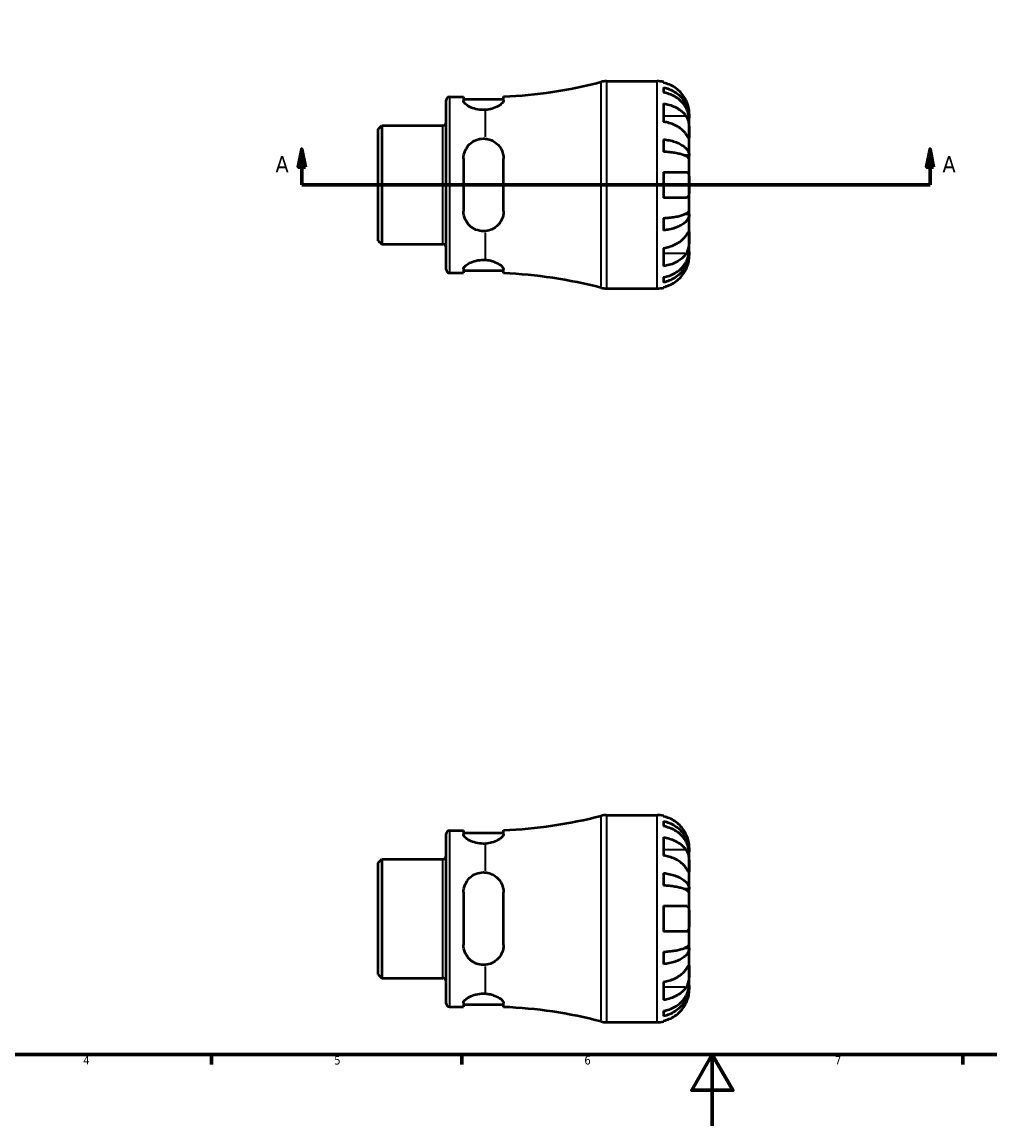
# Model space of a CAD drawing. Header units: millimetres. Extents: x -44 to 906, y -29 to 594.
# Tile 2 of 5: x 227 to 498, y 0 to 309. Entities that reach past the tile are written whole.
import ezdxf

# ---------------------------------------------------------------- set-up
doc = ezdxf.new("R2010")
doc.units = ezdxf.units.MM
for name, color, linetype, lineweight in [('Border (ANSI)', 7, 'Continuous', 70), ('Section Line (ANSI)', 7, 'Continuous', 70), ('Visible (ANSI)', 7, 'Continuous', 50), ('Visible Narrow (ANSI)', 7, 'Continuous', 35)]:
    doc.layers.add(name, color=color, linetype=linetype, lineweight=lineweight)
doc.styles.add('Label Text (ANSI)', font='tahoma.ttf')
doc.styles.add('Note Text (ANSI)', font='tahoma.ttf')

# ---------------------------------------------------------------- blocks, each defined once
blk = doc.blocks.new('Borders Default Border')
at = {"layer": 'Border (ANSI)'}
for p, q in [((280.33, 20), (280.33, 17.2)), ((350.42, 20), (350.42, 17.2)), ((490.58, 20), (490.58, 17.2))]:
    blk.add_line(p, q, dxfattribs=at)
at = {"layer": 'Border (ANSI)', "flags": 128}
for points in [[(20, 20), (20, 574), (821, 574), (821, 20), (20, 20)], [(420.5, 0), (420.5, 20), (414.73, 10), (426.27, 10), (420.5, 20)]]:
    blk.add_lwpolyline(points, dxfattribs=at)
at = {"layer": 'Border (ANSI)', "color": 5, "true_color": 0x0000ff, "char_height": 2.4, "attachment_point": 7, "style": 'Note Text (ANSI)'}
for s, insert in [('4', (244.45, 17.2)), ('5', (314.67, 17.15)), ('6', (384.69, 17.15)), ('7', (454.8, 17.2))]:
    blk.add_mtext(s, dxfattribs=dict(at, insert=insert))
blk = doc.blocks.new('2dTransSection0')
at = {"layer": 'Section Line (ANSI)', "linetype": 'Continuous'}
for p, q in [((305.62, 273.43), (304.62, 268.43)), ((305.62, 268.43), (305.62, 273.43)), ((306.62, 268.43), (305.62, 273.43)), ((481.44, 273.43), (480.44, 268.43)), ((481.44, 268.43), (481.44, 273.43)), ((482.44, 268.43), (481.44, 273.43)), ((304.62, 268.43), (306.62, 268.43)), ((305.62, 263.43), (305.62, 268.43)), ((480.44, 268.43), (482.44, 268.43)), ((481.44, 263.43), (481.44, 268.43)), ((305.62, 263.43), (314.24, 263.43)), ((472.82, 263.43), (481.44, 263.43))]:
    blk.add_line(p, q, dxfattribs=at)
at = {"layer": 'Section Line (ANSI)'}
blk.add_line((305.62, 263.43), (481.44, 263.43), dxfattribs=at)
at = {"layer": 'Section Line (ANSI)', "linetype": 'Continuous', "flags": 128}
for points in [[(306.62, 268.43), (305.62, 273.43), (304.62, 268.43), (306.62, 268.43)], [(482.44, 268.43), (481.44, 273.43), (480.44, 268.43), (482.44, 268.43)]]:
    blk.add_lwpolyline(points, dxfattribs=at)
at = {"layer": 'Section Line (ANSI)'}
for points in [[(306.62, 268.43), (305.62, 273.43), (304.62, 268.43), (306.62, 268.43)], [(482.44, 268.43), (481.44, 273.43), (480.44, 268.43), (482.44, 268.43)]]:
    blk.add_solid(points, dxfattribs=at)
at = {"layer": 'Section Line (ANSI)', "char_height": 4.57, "attachment_point": 7, "style": 'Label Text (ANSI)'}
for insert in [(298.26, 266.93), (484.91, 266.93)]:
    blk.add_mtext('A', dxfattribs=dict(at, insert=insert))

msp = doc.modelspace()

# ---------------------------------------------------------------- linework, layer by layer
at = {"layer": 'Visible (ANSI)'}
for p, q in [((390.85, 292.43), (405.03, 292.43)), ((406.83, 292.25), (406.83, 292.02)), ((406.83, 290.71), (406.83, 289.28)), ((346.96, 288.08), (350.88, 288.08)), ((350.88, 288.08), (350.88, 286.95)), ((350.88, 287.44), (362.08, 287.44)), ((362.08, 287.06), (362.08, 288.18)), ((346.03, 239.7), (346.03, 287.15)), ((406.83, 286.19), (406.83, 281.1)), ((414.03, 282.14), (414.01, 282.14)), ((414.03, 282.14), (414.03, 283.43)), ((414.03, 281.65), (414.03, 282.14)), ((414.03, 277.57), (414.03, 281.65)), ((327.03, 279.05), (328.03, 280.05)), ((327.03, 247.8), (327.03, 279.05)), ((328.03, 280.05), (345.11, 280.05)), ((328.03, 280.05), (328.03, 246.8)), ((406.83, 276.16), (406.83, 272.7)), ((414.03, 271.67), (414.03, 277.57)), ((350.88, 270.79), (350.88, 256.07)), ((362.08, 256.07), (362.08, 270.79)), ((414.03, 271.67), (412.71, 271.67)), ((414.03, 270.49), (414.03, 271.67)), ((414.03, 263.43), (414.03, 270.49)), ((406.83, 267.03), (406.83, 259.83)), ((406.83, 267.03), (413.16, 267.03)), ((414.03, 256.37), (414.03, 263.43)), ((413.16, 259.83), (406.83, 259.83)), ((406.83, 254.15), (406.83, 250.69)), ((414.03, 255.19), (412.71, 255.19)), ((414.03, 255.19), (414.03, 256.37)), ((414.03, 249.29), (414.03, 255.19)), ((327.03, 247.8), (328.03, 246.8)), ((414.03, 245.2), (414.03, 249.29)), ((328.03, 246.8), (345.11, 246.8)), ((406.83, 245.76), (406.83, 240.66)), ((414.03, 244.71), (414.01, 244.71)), ((414.03, 244.71), (414.03, 245.2)), ((414.03, 243.43), (414.03, 244.71)), ((346.96, 238.78), (350.88, 238.78)), ((350.88, 239.9), (350.88, 238.78)), ((350.88, 239.42), (362.08, 239.42)), ((362.08, 238.68), (362.08, 239.8)), ((406.83, 237.58), (406.83, 236.14)), ((390.85, 234.43), (405.03, 234.43)), ((406.83, 234.83), (406.83, 234.61)), ((390.85, 87.03), (405.03, 87.03)), ((406.83, 86.85), (406.83, 86.62)), ((406.83, 85.31), (406.83, 83.88)), ((346.03, 34.3), (346.03, 81.75)), ((346.96, 82.68), (350.88, 82.68)), ((350.88, 82.68), (350.88, 81.55)), ((350.88, 82.04), (362.08, 82.04)), ((362.08, 81.66), (362.08, 82.78)), ((406.83, 80.79), (406.83, 75.7)), ((414.03, 76.74), (414.03, 78.03)), ((327.03, 73.66), (328.03, 74.65)), ((328.03, 74.65), (345.11, 74.65)), ((328.03, 74.65), (328.03, 41.4)), ((414.03, 76.74), (414.01, 76.74)), ((414.03, 76.25), (414.03, 76.74)), ((414.03, 72.17), (414.03, 76.25)), ((327.03, 42.4), (327.03, 73.66)), ((414.03, 66.27), (414.03, 72.17)), ((406.83, 70.76), (406.83, 67.3)), ((350.88, 65.39), (350.88, 50.67)), ((362.08, 50.67), (362.08, 65.39)), ((414.03, 66.27), (412.71, 66.27)), ((414.03, 65.09), (414.03, 66.27)), ((414.03, 58.03), (414.03, 65.09)), ((406.83, 61.63), (406.83, 54.43)), ((406.83, 61.63), (413.16, 61.63)), ((414.03, 50.97), (414.03, 58.03)), ((413.16, 54.43), (406.83, 54.43)), ((414.03, 49.79), (412.71, 49.79)), ((414.03, 49.79), (414.03, 50.97)), ((414.03, 43.89), (414.03, 49.79)), ((406.83, 48.75), (406.83, 45.29)), ((414.03, 39.81), (414.03, 43.89)), ((327.03, 42.4), (328.03, 41.4)), ((328.03, 41.4), (345.11, 41.4)), ((406.83, 40.36), (406.83, 35.27)), ((414.03, 39.32), (414.01, 39.32)), ((414.03, 39.32), (414.03, 39.81)), ((414.03, 38.03), (414.03, 39.32)), ((350.88, 34.5), (350.88, 33.38)), ((350.88, 34.02), (362.08, 34.02)), ((362.08, 33.28), (362.08, 34.4)), ((346.96, 33.38), (350.88, 33.38)), ((406.83, 32.18), (406.83, 30.74)), ((390.85, 29.03), (405.03, 29.03)), ((406.83, 29.44), (406.83, 29.21))]:
    msp.add_line(p, q, dxfattribs=at)
for centre, radius, start, end in [((357.03, 415.88), 127.8, 272.2623, 284.6609), ((390.85, 286.63), 5.8, 90, 104.6609), ((405.03, 283.43), 9, 78.463, 90), ((346.96, 287.15), 0.925, 90, 180), ((345.11, 280.98), 0.925, 270, 0), ((345.11, 245.88), 0.925, 0, 90), ((346.96, 239.7), 0.925, 180, 270), ((357.03, 110.97), 127.8, 75.3391, 87.7377), ((390.85, 240.23), 5.8, 255.3391, 270), ((405.03, 243.43), 9, 270, 281.537), ((357.03, 210.48), 127.8, 272.2623, 284.6609), ((390.85, 81.23), 5.8, 90, 104.6609), ((405.03, 78.03), 9, 78.463, 90), ((346.96, 81.75), 0.925, 90, 180), ((345.11, 75.58), 0.925, 270, 0), ((345.11, 40.48), 0.925, 0, 90), ((346.96, 34.3), 0.925, 180, 270), ((357.03, -94.42), 127.8, 75.3391, 87.7377), ((390.85, 34.83), 5.8, 255.3391, 270), ((405.03, 38.03), 9, 270, 281.537)]:
    msp.add_arc(centre, radius, start, end, dxfattribs=at)
for points, knots in [([(413.16, 287.03), (412.97, 287.42), (412.75, 287.81), (412.17, 288.69), (411.78, 289.16), (410.99, 289.95), (410.52, 290.34), (409.52, 291.02), (408.98, 291.3), (407.97, 291.72), (407.41, 291.9), (406.83, 292.02)], [4.427884, 4.427884, 4.427884, 4.427884, 4.5512464, 4.5512464, 4.7191329, 4.7191329, 4.8858696, 4.8858696, 5.0526063, 5.0526063, 5.2140047, 5.2140047, 5.2140047, 5.2140047]), ([(406.83, 290.71), (407.41, 290.6), (407.97, 290.43), (408.98, 290.02), (409.52, 289.74), (410.53, 289.09), (411, 288.71), (411.78, 287.95), (412.17, 287.5), (412.85, 286.52), (413.13, 286), (413.56, 285), (413.74, 284.43), (413.98, 283.27), (414.03, 282.68), (414.03, 282.14)], [0.170746, 0.170746, 0.170746, 0.170746, 0.33284, 0.33284, 0.499494, 0.499494, 0.666149, 0.666149, 0.833209, 0.833209, 1.000269, 1.000269, 1.167973, 1.167973, 1.335677, 1.335677, 1.335677, 1.335677]), ([(414.03, 281.65), (414.03, 282.13), (413.98, 282.66), (413.74, 283.69), (413.56, 284.19), (413.13, 285.08), (412.85, 285.55), (412.17, 286.42), (411.78, 286.82), (411, 287.5), (410.53, 287.84), (409.52, 288.42), (408.98, 288.66), (407.97, 289.02), (407.41, 289.18), (406.83, 289.28)], [4.014251, 4.014251, 4.014251, 4.014251, 4.181955, 4.181955, 4.349659, 4.349659, 4.516719, 4.516719, 4.683779, 4.683779, 4.850433, 4.850433, 5.017088, 5.017088, 5.179182, 5.179182, 5.179182, 5.179182]), ([(357.03, 284.41), (356.85, 284.4), (356.66, 284.4), (356.48, 284.4), (355.77, 284.4), (355.02, 284.49), (353.67, 284.81), (353.06, 285.05), (352.07, 285.55), (351.62, 285.86), (351.03, 286.44), (350.88, 286.72), (350.88, 286.95)], [-0.054943, -0.054943, -0.054943, -0.054943, 0, 0, 0, 0.2125388, 0.2125388, 0.4250776, 0.4250776, 0.6546587, 0.6546587, 0.8842398, 0.8842398, 0.8842398, 0.8842398]), ([(362.08, 287.06), (362.08, 286.95), (362.05, 286.84), (361.92, 286.58), (361.81, 286.44), (361.41, 286.01), (361.04, 285.72), (360.08, 285.17), (359.49, 284.91), (358.27, 284.56), (357.66, 284.45), (357.03, 284.41)], [-0.8685882, -0.8685882, -0.8685882, -0.8685882, -0.7640362, -0.7640362, -0.6406898, -0.6406898, -0.4193435, -0.4193435, -0.1903683, -0.1903683, 0, 0, 0, 0]), ([(406.83, 286.19), (407.41, 286.11), (407.97, 285.98), (408.98, 285.68), (409.52, 285.48), (410.52, 285.01), (410.99, 284.73), (411.78, 284.17), (412.17, 283.84), (412.75, 283.21), (412.97, 282.93), (413.16, 282.66)], [0.1707531, 0.1707531, 0.1707531, 0.1707531, 0.3321515, 0.3321515, 0.4988882, 0.4988882, 0.6656248, 0.6656248, 0.8335114, 0.8335114, 0.9568737, 0.9568737, 0.9568737, 0.9568737]), ([(414.03, 283.43), (414.03, 283.43), (414.03, 283.46), (414.03, 283.61), (414.03, 283.73), (414, 284.11), (413.97, 284.41), (413.85, 285.02), (413.79, 285.28), (413.66, 285.74), (413.6, 285.93), (413.47, 286.28), (413.41, 286.45), (413.28, 286.76), (413.22, 286.89), (413.16, 287.03)], [0, 0, 0, 0, 0.0878331, 0.0878331, 0.1843541, 0.1843541, 0.3227975, 0.3227975, 0.4175446, 0.4175446, 0.4777493, 0.4777493, 0.5327624, 0.5327624, 0.5768127, 0.5768127, 0.5768127, 0.5768127]), ([(413.16, 282.66), (413.21, 282.57), (413.27, 282.48), (413.42, 282.2), (413.51, 282.01), (413.66, 281.58), (413.73, 281.35), (413.87, 280.77), (413.92, 280.41), (414, 279.61), (414.02, 279.16), (414.03, 278.31), (414.03, 277.91), (414.03, 277.57)], [-0.5800481, -0.5800481, -0.5800481, -0.5800481, -0.5384523, -0.5384523, -0.4638379, -0.4638379, -0.3862639, -0.3862639, -0.2784027, -0.2784027, -0.1427791, -0.1427791, 0, 0, 0, 0]), ([(413.16, 277.57), (412.97, 277.84), (412.75, 278.12), (412.17, 278.74), (411.78, 279.08), (410.99, 279.64), (410.52, 279.91), (409.52, 280.39), (408.98, 280.59), (407.97, 280.89), (407.41, 281.02), (406.83, 281.1)], [4.427884, 4.427884, 4.427884, 4.427884, 4.5512464, 4.5512464, 4.7191329, 4.7191329, 4.8858696, 4.8858696, 5.0526063, 5.0526063, 5.2140047, 5.2140047, 5.2140047, 5.2140047]), ([(350.88, 270.79), (350.88, 271.52), (351.03, 272.28), (351.62, 273.68), (352.07, 274.31), (353.06, 275.28), (353.67, 275.69), (355.02, 276.24), (355.77, 276.39), (356.66, 276.39), (356.85, 276.38), (357.03, 276.36)], [0.8539587, 0.8539587, 0.8539587, 0.8539587, 1.0835398, 1.0835398, 1.3131209, 1.3131209, 1.5256597, 1.5256597, 1.7381985, 1.7381985, 1.7931415, 1.7931415, 1.7931415, 1.7931415]), ([(357.03, 276.36), (357.5, 276.31), (357.95, 276.21), (358.85, 275.88), (359.29, 275.66), (360.33, 274.93), (360.87, 274.34), (361.57, 273.19), (361.79, 272.65), (362.02, 271.67), (362.08, 271.23), (362.08, 270.79)], [-0.87093, -0.87093, -0.87093, -0.87093, -0.7292521, -0.7292521, -0.5766938, -0.5766938, -0.3239856, -0.3239856, -0.1395643, -0.1395643, 0, 0, 0, 0]), ([(406.83, 276.16), (407.41, 276.1), (407.97, 276.01), (408.98, 275.8), (409.52, 275.65), (410.53, 275.31), (411, 275.11), (411.78, 274.72), (412.17, 274.48), (412.85, 273.96), (413.13, 273.69), (413.56, 273.17), (413.74, 272.87), (413.98, 272.26), (414.03, 271.95), (414.03, 271.67)], [0.170746, 0.170746, 0.170746, 0.170746, 0.33284, 0.33284, 0.499494, 0.499494, 0.666149, 0.666149, 0.833209, 0.833209, 1.000269, 1.000269, 1.167973, 1.167973, 1.335677, 1.335677, 1.335677, 1.335677]), ([(414.03, 277.57), (414.03, 277.39), (414.03, 277.22), (414.03, 276.93), (414.03, 276.81), (414.01, 276.59), (414, 276.52), (413.92, 276.51), (413.86, 276.56), (413.73, 276.73), (413.66, 276.83), (413.5, 277.05), (413.41, 277.18), (413.26, 277.41), (413.21, 277.49), (413.16, 277.57)], [0, 0, 0, 0, 0.0777495, 0.0777495, 0.1608191, 0.1608191, 0.277838, 0.277838, 0.3882896, 0.3882896, 0.4654296, 0.4654296, 0.5403543, 0.5403543, 0.579532, 0.579532, 0.579532, 0.579532]), ([(414.03, 270.49), (414.03, 270.63), (413.98, 270.78), (413.74, 271.08), (413.56, 271.22), (413.13, 271.48), (412.85, 271.62), (412.17, 271.87), (411.78, 271.99), (411, 272.19), (410.53, 272.28), (409.52, 272.45), (408.98, 272.52), (407.97, 272.63), (407.41, 272.67), (406.83, 272.7)], [4.014251, 4.014251, 4.014251, 4.014251, 4.181955, 4.181955, 4.349659, 4.349659, 4.516719, 4.516719, 4.683779, 4.683779, 4.850433, 4.850433, 5.017088, 5.017088, 5.179182, 5.179182, 5.179182, 5.179182]), ([(413.16, 267.03), (413.22, 267.03), (413.29, 267.02), (413.44, 266.98), (413.52, 266.93), (413.67, 266.79), (413.73, 266.7), (413.87, 266.41), (413.92, 266.19), (414, 265.61), (414.02, 265.23), (414.03, 264.37), (414.03, 263.9), (414.03, 263.43)], [-0.5764765, -0.5764765, -0.5764765, -0.5764765, -0.5296868, -0.5296868, -0.4605403, -0.4605403, -0.385624, -0.385624, -0.2773083, -0.2773083, -0.1425809, -0.1425809, 0, 0, 0, 0]), ([(414.03, 263.43), (414.03, 263.15), (414.03, 262.87), (414.03, 262.3), (414.03, 262.01), (414, 261.34), (413.98, 260.97), (413.87, 260.47), (413.81, 260.3), (413.67, 260.07), (413.6, 259.99), (413.44, 259.88), (413.35, 259.85), (413.22, 259.83), (413.19, 259.83), (413.16, 259.83)], [-2.4991326, -2.4991326, -2.4991326, -2.4991326, -2.4150544, -2.4150544, -2.3238473, -2.3238473, -2.1841143, -2.1841143, -2.0867477, -2.0867477, -2.0144067, -2.0144067, -1.9399427, -1.9399427, -1.916375, -1.916375, -1.916375, -1.916375]), ([(357.03, 250.49), (356.85, 250.48), (356.66, 250.47), (356.48, 250.47), (355.77, 250.47), (355.02, 250.61), (353.67, 251.17), (353.06, 251.58), (352.07, 252.54), (351.62, 253.17), (351.03, 254.57), (350.88, 255.34), (350.88, 256.07)], [-0.054943, -0.054943, -0.054943, -0.054943, 0, 0, 0, 0.2125388, 0.2125388, 0.4250776, 0.4250776, 0.6546587, 0.6546587, 0.8842398, 0.8842398, 0.8842398, 0.8842398]), ([(362.08, 256.07), (362.08, 255.73), (362.05, 255.4), (361.92, 254.7), (361.81, 254.33), (361.41, 253.33), (361.04, 252.75), (360.08, 251.73), (359.49, 251.29), (358.27, 250.73), (357.66, 250.56), (357.03, 250.49)], [-0.8686124, -0.8686124, -0.8686124, -0.8686124, -0.76405, -0.76405, -0.6406898, -0.6406898, -0.4193323, -0.4193323, -0.1903654, -0.1903654, -0.000024, -0.000024, -0.000024, -0.000024]), ([(406.83, 254.15), (407.41, 254.18), (407.97, 254.23), (408.98, 254.33), (409.52, 254.4), (410.53, 254.57), (411, 254.67), (411.78, 254.87), (412.17, 254.98), (412.85, 255.24), (413.13, 255.37), (413.56, 255.63), (413.74, 255.78), (413.98, 256.08), (414.03, 256.23), (414.03, 256.37)], [0.170746, 0.170746, 0.170746, 0.170746, 0.33284, 0.33284, 0.499494, 0.499494, 0.666149, 0.666149, 0.833209, 0.833209, 1.000269, 1.000269, 1.167973, 1.167973, 1.335677, 1.335677, 1.335677, 1.335677]), ([(414.03, 255.19), (414.03, 254.9), (413.98, 254.59), (413.74, 253.99), (413.56, 253.69), (413.13, 253.17), (412.85, 252.89), (412.17, 252.38), (411.78, 252.14), (411, 251.74), (410.53, 251.54), (409.52, 251.2), (408.98, 251.06), (407.97, 250.84), (407.41, 250.75), (406.83, 250.69)], [4.014251, 4.014251, 4.014251, 4.014251, 4.181955, 4.181955, 4.349659, 4.349659, 4.516719, 4.516719, 4.683779, 4.683779, 4.850433, 4.850433, 5.017088, 5.017088, 5.179182, 5.179182, 5.179182, 5.179182]), ([(413.16, 249.29), (413.21, 249.37), (413.27, 249.46), (413.42, 249.68), (413.51, 249.81), (413.66, 250.04), (413.73, 250.13), (413.87, 250.3), (413.92, 250.34), (414, 250.33), (414.02, 250.24), (414.03, 249.89), (414.03, 249.62), (414.03, 249.29)], [-0.5800481, -0.5800481, -0.5800481, -0.5800481, -0.5384523, -0.5384523, -0.4638379, -0.4638379, -0.3862639, -0.3862639, -0.2784027, -0.2784027, -0.1427791, -0.1427791, 0, 0, 0, 0]), ([(406.83, 245.76), (407.41, 245.84), (407.97, 245.96), (408.98, 246.26), (409.52, 246.46), (410.52, 246.94), (410.99, 247.22), (411.78, 247.78), (412.17, 248.11), (412.75, 248.73), (412.97, 249.01), (413.16, 249.29)], [0.1707531, 0.1707531, 0.1707531, 0.1707531, 0.3321515, 0.3321515, 0.4988882, 0.4988882, 0.6656248, 0.6656248, 0.8335114, 0.8335114, 0.9568737, 0.9568737, 0.9568737, 0.9568737]), ([(414.03, 249.29), (414.03, 249.1), (414.03, 248.9), (414.03, 248.45), (414.03, 248.2), (414.01, 247.57), (414, 247.18), (413.92, 246.43), (413.86, 246.07), (413.73, 245.48), (413.66, 245.26), (413.5, 244.83), (413.41, 244.64), (413.26, 244.37), (413.21, 244.28), (413.16, 244.19)], [0, 0, 0, 0, 0.0777495, 0.0777495, 0.1608191, 0.1608191, 0.277838, 0.277838, 0.3882896, 0.3882896, 0.4654296, 0.4654296, 0.5403543, 0.5403543, 0.579532, 0.579532, 0.579532, 0.579532]), ([(406.83, 237.58), (407.41, 237.68), (407.97, 237.83), (408.98, 238.19), (409.52, 238.44), (410.53, 239.02), (411, 239.35), (411.78, 240.03), (412.17, 240.44), (412.85, 241.31), (413.13, 241.77), (413.56, 242.66), (413.74, 243.17), (413.98, 244.2), (414.03, 244.72), (414.03, 245.2)], [0.170746, 0.170746, 0.170746, 0.170746, 0.33284, 0.33284, 0.499494, 0.499494, 0.666149, 0.666149, 0.833209, 0.833209, 1.000269, 1.000269, 1.167973, 1.167973, 1.335677, 1.335677, 1.335677, 1.335677]), ([(414.03, 244.71), (414.03, 244.17), (413.98, 243.58), (413.74, 242.42), (413.56, 241.86), (413.13, 240.86), (412.85, 240.34), (412.17, 239.36), (411.78, 238.9), (411, 238.14), (410.53, 237.76), (409.52, 237.11), (408.98, 236.84), (407.97, 236.43), (407.41, 236.26), (406.83, 236.14)], [4.014251, 4.014251, 4.014251, 4.014251, 4.181955, 4.181955, 4.349659, 4.349659, 4.516719, 4.516719, 4.683779, 4.683779, 4.850433, 4.850433, 5.017088, 5.017088, 5.179182, 5.179182, 5.179182, 5.179182]), ([(413.16, 244.19), (412.97, 243.92), (412.75, 243.64), (412.17, 243.02), (411.78, 242.68), (410.99, 242.13), (410.52, 241.85), (409.52, 241.37), (408.98, 241.17), (407.97, 240.87), (407.41, 240.75), (406.83, 240.66)], [4.427884, 4.427884, 4.427884, 4.427884, 4.5512464, 4.5512464, 4.7191329, 4.7191329, 4.8858696, 4.8858696, 5.0526063, 5.0526063, 5.2140047, 5.2140047, 5.2140047, 5.2140047]), ([(350.88, 239.9), (350.88, 240.13), (351.03, 240.41), (351.62, 241), (352.07, 241.3), (353.06, 241.81), (353.67, 242.04), (355.02, 242.37), (355.77, 242.46), (356.66, 242.46), (356.85, 242.45), (357.03, 242.44)], [0.8539587, 0.8539587, 0.8539587, 0.8539587, 1.0835398, 1.0835398, 1.3131209, 1.3131209, 1.5256597, 1.5256597, 1.7381985, 1.7381985, 1.7931415, 1.7931415, 1.7931415, 1.7931415]), ([(357.03, 242.44), (357.5, 242.41), (357.95, 242.35), (358.85, 242.14), (359.29, 242), (360.33, 241.57), (360.87, 241.25), (361.57, 240.7), (361.79, 240.47), (362.02, 240.09), (362.08, 239.94), (362.08, 239.8)], [-0.87093, -0.87093, -0.87093, -0.87093, -0.7292521, -0.7292521, -0.5766938, -0.5766938, -0.3239856, -0.3239856, -0.1395643, -0.1395643, 0, 0, 0, 0]), ([(413.16, 239.83), (413.22, 239.97), (413.29, 240.11), (413.44, 240.47), (413.52, 240.69), (413.67, 241.13), (413.73, 241.35), (413.87, 241.88), (413.92, 242.17), (414, 242.73), (414.02, 242.98), (414.03, 243.33), (414.03, 243.43), (414.03, 243.43)], [-0.5764765, -0.5764765, -0.5764765, -0.5764765, -0.5296868, -0.5296868, -0.4605403, -0.4605403, -0.385624, -0.385624, -0.2773083, -0.2773083, -0.1425809, -0.1425809, 0, 0, 0, 0]), ([(406.83, 234.83), (407.41, 234.95), (407.97, 235.13), (408.98, 235.55), (409.52, 235.83), (410.52, 236.51), (410.99, 236.9), (411.78, 237.69), (412.17, 238.17), (412.75, 239.05), (412.97, 239.44), (413.16, 239.83)], [0.1707531, 0.1707531, 0.1707531, 0.1707531, 0.3321515, 0.3321515, 0.4988882, 0.4988882, 0.6656248, 0.6656248, 0.8335114, 0.8335114, 0.9568737, 0.9568737, 0.9568737, 0.9568737]), ([(413.16, 81.63), (412.97, 82.02), (412.75, 82.41), (412.17, 83.29), (411.78, 83.76), (410.99, 84.55), (410.52, 84.95), (409.52, 85.62), (408.98, 85.91), (407.97, 86.33), (407.41, 86.5), (406.83, 86.62)], [4.427884, 4.427884, 4.427884, 4.427884, 4.5512464, 4.5512464, 4.7191329, 4.7191329, 4.8858696, 4.8858696, 5.0526063, 5.0526063, 5.2140047, 5.2140047, 5.2140047, 5.2140047]), ([(406.83, 85.31), (407.41, 85.2), (407.97, 85.03), (408.98, 84.62), (409.52, 84.35), (410.53, 83.69), (411, 83.32), (411.78, 82.55), (412.17, 82.1), (412.85, 81.12), (413.13, 80.6), (413.56, 79.6), (413.74, 79.03), (413.98, 77.87), (414.03, 77.28), (414.03, 76.74)], [0.170746, 0.170746, 0.170746, 0.170746, 0.33284, 0.33284, 0.499494, 0.499494, 0.666149, 0.666149, 0.833209, 0.833209, 1.000269, 1.000269, 1.167973, 1.167973, 1.335677, 1.335677, 1.335677, 1.335677]), ([(414.03, 76.25), (414.03, 76.73), (413.98, 77.26), (413.74, 78.29), (413.56, 78.79), (413.13, 79.68), (412.85, 80.15), (412.17, 81.02), (411.78, 81.42), (411, 82.1), (410.53, 82.44), (409.52, 83.02), (408.98, 83.26), (407.97, 83.63), (407.41, 83.78), (406.83, 83.88)], [4.014251, 4.014251, 4.014251, 4.014251, 4.181955, 4.181955, 4.349659, 4.349659, 4.516719, 4.516719, 4.683779, 4.683779, 4.850433, 4.850433, 5.017088, 5.017088, 5.179182, 5.179182, 5.179182, 5.179182]), ([(357.03, 79.01), (356.85, 79), (356.66, 79), (356.48, 79), (355.77, 79), (355.02, 79.09), (353.67, 79.42), (353.06, 79.65), (352.07, 80.15), (351.62, 80.46), (351.03, 81.05), (350.88, 81.33), (350.88, 81.55)], [-0.054943, -0.054943, -0.054943, -0.054943, 0, 0, 0, 0.2125388, 0.2125388, 0.4250776, 0.4250776, 0.6546587, 0.6546587, 0.8842398, 0.8842398, 0.8842398, 0.8842398]), ([(362.08, 81.66), (362.08, 81.55), (362.05, 81.44), (361.92, 81.18), (361.81, 81.04), (361.41, 80.61), (361.04, 80.32), (360.08, 79.77), (359.49, 79.51), (358.27, 79.16), (357.66, 79.05), (357.03, 79.01)], [-0.8686124, -0.8686124, -0.8686124, -0.8686124, -0.76405, -0.76405, -0.6406898, -0.6406898, -0.4193323, -0.4193323, -0.1903654, -0.1903654, -0.000024, -0.000024, -0.000024, -0.000024]), ([(406.83, 80.79), (407.41, 80.71), (407.97, 80.58), (408.98, 80.29), (409.52, 80.09), (410.52, 79.61), (410.99, 79.33), (411.78, 78.77), (412.17, 78.44), (412.75, 77.81), (412.97, 77.54), (413.16, 77.26)], [0.1707531, 0.1707531, 0.1707531, 0.1707531, 0.3321515, 0.3321515, 0.4988882, 0.4988882, 0.6656248, 0.6656248, 0.8335114, 0.8335114, 0.9568737, 0.9568737, 0.9568737, 0.9568737]), ([(414.03, 78.03), (414.03, 78.03), (414.03, 78.06), (414.03, 78.2), (414.03, 78.3), (414, 78.66), (413.98, 78.95), (413.87, 79.55), (413.81, 79.82), (413.67, 80.31), (413.6, 80.52), (413.44, 80.97), (413.35, 81.19), (413.22, 81.49), (413.19, 81.56), (413.16, 81.63)], [-2.4991326, -2.4991326, -2.4991326, -2.4991326, -2.4150544, -2.4150544, -2.3238473, -2.3238473, -2.1841143, -2.1841143, -2.0867477, -2.0867477, -2.0144067, -2.0144067, -1.9399427, -1.9399427, -1.916375, -1.916375, -1.916375, -1.916375]), ([(413.16, 77.26), (413.21, 77.17), (413.27, 77.08), (413.42, 76.8), (413.51, 76.61), (413.66, 76.18), (413.73, 75.95), (413.87, 75.37), (413.92, 75.02), (414, 74.21), (414.02, 73.76), (414.03, 72.91), (414.03, 72.51), (414.03, 72.17)], [-0.5800481, -0.5800481, -0.5800481, -0.5800481, -0.5384523, -0.5384523, -0.4638379, -0.4638379, -0.3862639, -0.3862639, -0.2784027, -0.2784027, -0.1427791, -0.1427791, 0, 0, 0, 0]), ([(413.16, 72.17), (412.97, 72.45), (412.75, 72.72), (412.17, 73.35), (411.78, 73.68), (410.99, 74.24), (410.52, 74.52), (409.52, 74.99), (408.98, 75.19), (407.97, 75.49), (407.41, 75.62), (406.83, 75.7)], [4.427884, 4.427884, 4.427884, 4.427884, 4.5512464, 4.5512464, 4.7191329, 4.7191329, 4.8858696, 4.8858696, 5.0526063, 5.0526063, 5.2140047, 5.2140047, 5.2140047, 5.2140047]), ([(414.03, 72.17), (414.03, 71.99), (414.03, 71.82), (414.03, 71.54), (414.03, 71.41), (414.01, 71.19), (414, 71.12), (413.92, 71.11), (413.86, 71.16), (413.73, 71.33), (413.66, 71.43), (413.5, 71.65), (413.41, 71.79), (413.26, 72.01), (413.21, 72.09), (413.16, 72.17)], [0, 0, 0, 0, 0.0777495, 0.0777495, 0.1608191, 0.1608191, 0.277838, 0.277838, 0.3882896, 0.3882896, 0.4654296, 0.4654296, 0.5403543, 0.5403543, 0.579532, 0.579532, 0.579532, 0.579532]), ([(350.88, 65.39), (350.88, 66.12), (351.03, 66.89), (351.62, 68.28), (352.07, 68.92), (353.06, 69.88), (353.67, 70.29), (355.02, 70.85), (355.77, 70.99), (356.66, 70.99), (356.85, 70.98), (357.03, 70.96)], [0.8539587, 0.8539587, 0.8539587, 0.8539587, 1.0835398, 1.0835398, 1.3131209, 1.3131209, 1.5256597, 1.5256597, 1.7381985, 1.7381985, 1.7931415, 1.7931415, 1.7931415, 1.7931415]), ([(357.03, 70.96), (357.5, 70.91), (357.95, 70.81), (358.85, 70.48), (359.29, 70.26), (360.33, 69.53), (360.87, 68.94), (361.57, 67.79), (361.79, 67.26), (362.02, 66.27), (362.08, 65.83), (362.08, 65.39)], [-0.87093, -0.87093, -0.87093, -0.87093, -0.7292521, -0.7292521, -0.5766938, -0.5766938, -0.3239856, -0.3239856, -0.1395643, -0.1395643, 0, 0, 0, 0]), ([(406.83, 70.76), (407.41, 70.7), (407.97, 70.61), (408.98, 70.4), (409.52, 70.26), (410.53, 69.91), (411, 69.72), (411.78, 69.32), (412.17, 69.08), (412.85, 68.57), (413.13, 68.29), (413.56, 67.77), (413.74, 67.47), (413.98, 66.86), (414.03, 66.55), (414.03, 66.27)], [0.170746, 0.170746, 0.170746, 0.170746, 0.33284, 0.33284, 0.499494, 0.499494, 0.666149, 0.666149, 0.833209, 0.833209, 1.000269, 1.000269, 1.167973, 1.167973, 1.335677, 1.335677, 1.335677, 1.335677]), ([(414.03, 65.09), (414.03, 65.23), (413.98, 65.38), (413.74, 65.68), (413.56, 65.83), (413.13, 66.08), (412.85, 66.22), (412.17, 66.47), (411.78, 66.59), (411, 66.79), (410.53, 66.89), (409.52, 67.05), (408.98, 67.12), (407.97, 67.23), (407.41, 67.27), (406.83, 67.3)], [4.014251, 4.014251, 4.014251, 4.014251, 4.181955, 4.181955, 4.349659, 4.349659, 4.516719, 4.516719, 4.683779, 4.683779, 4.850433, 4.850433, 5.017088, 5.017088, 5.179182, 5.179182, 5.179182, 5.179182]), ([(413.16, 61.63), (413.22, 61.63), (413.29, 61.62), (413.44, 61.58), (413.52, 61.53), (413.67, 61.39), (413.73, 61.3), (413.87, 61.01), (413.92, 60.79), (414, 60.21), (414.02, 59.83), (414.03, 58.97), (414.03, 58.5), (414.03, 58.03)], [-0.5764765, -0.5764765, -0.5764765, -0.5764765, -0.5296868, -0.5296868, -0.4605403, -0.4605403, -0.385624, -0.385624, -0.2773083, -0.2773083, -0.1425809, -0.1425809, 0, 0, 0, 0]), ([(414.03, 58.03), (414.03, 57.75), (414.03, 57.47), (414.03, 56.9), (414.03, 56.62), (414, 55.94), (413.98, 55.58), (413.87, 55.07), (413.81, 54.9), (413.67, 54.67), (413.6, 54.59), (413.44, 54.48), (413.35, 54.45), (413.22, 54.43), (413.19, 54.43), (413.16, 54.43)], [-2.4991326, -2.4991326, -2.4991326, -2.4991326, -2.4150544, -2.4150544, -2.3238473, -2.3238473, -2.1841143, -2.1841143, -2.0867477, -2.0867477, -2.0144067, -2.0144067, -1.9399427, -1.9399427, -1.916375, -1.916375, -1.916375, -1.916375]), ([(357.03, 45.1), (356.85, 45.08), (356.66, 45.07), (356.48, 45.07), (355.77, 45.07), (355.02, 45.21), (353.67, 45.77), (353.06, 46.18), (352.07, 47.14), (351.62, 47.77), (351.03, 49.17), (350.88, 49.94), (350.88, 50.67)], [-0.054943, -0.054943, -0.054943, -0.054943, 0, 0, 0, 0.2125388, 0.2125388, 0.4250776, 0.4250776, 0.6546587, 0.6546587, 0.8842398, 0.8842398, 0.8842398, 0.8842398]), ([(362.08, 50.67), (362.08, 50.33), (362.05, 50), (361.92, 49.3), (361.81, 48.93), (361.41, 47.93), (361.04, 47.35), (360.08, 46.33), (359.49, 45.89), (358.27, 45.33), (357.66, 45.16), (357.03, 45.1)], [-0.8686124, -0.8686124, -0.8686124, -0.8686124, -0.76405, -0.76405, -0.6406898, -0.6406898, -0.4193323, -0.4193323, -0.1903654, -0.1903654, -0.000024, -0.000024, -0.000024, -0.000024]), ([(406.83, 48.75), (407.41, 48.78), (407.97, 48.83), (408.98, 48.93), (409.52, 49), (410.53, 49.17), (411, 49.27), (411.78, 49.47), (412.17, 49.58), (412.85, 49.84), (413.13, 49.97), (413.56, 50.23), (413.74, 50.38), (413.98, 50.68), (414.03, 50.83), (414.03, 50.97)], [0.170746, 0.170746, 0.170746, 0.170746, 0.33284, 0.33284, 0.499494, 0.499494, 0.666149, 0.666149, 0.833209, 0.833209, 1.000269, 1.000269, 1.167973, 1.167973, 1.335677, 1.335677, 1.335677, 1.335677]), ([(414.03, 49.79), (414.03, 49.5), (413.98, 49.19), (413.74, 48.59), (413.56, 48.29), (413.13, 47.77), (412.85, 47.49), (412.17, 46.98), (411.78, 46.74), (411, 46.34), (410.53, 46.14), (409.52, 45.8), (408.98, 45.66), (407.97, 45.44), (407.41, 45.35), (406.83, 45.29)], [4.014251, 4.014251, 4.014251, 4.014251, 4.181955, 4.181955, 4.349659, 4.349659, 4.516719, 4.516719, 4.683779, 4.683779, 4.850433, 4.850433, 5.017088, 5.017088, 5.179182, 5.179182, 5.179182, 5.179182]), ([(406.83, 40.36), (407.41, 40.44), (407.97, 40.57), (408.98, 40.86), (409.52, 41.06), (410.52, 41.54), (410.99, 41.82), (411.78, 42.38), (412.17, 42.71), (412.75, 43.33), (412.97, 43.61), (413.16, 43.89)], [0.1707531, 0.1707531, 0.1707531, 0.1707531, 0.3321515, 0.3321515, 0.4988882, 0.4988882, 0.6656248, 0.6656248, 0.8335114, 0.8335114, 0.9568737, 0.9568737, 0.9568737, 0.9568737]), ([(413.16, 43.89), (413.21, 43.98), (413.27, 44.06), (413.42, 44.28), (413.51, 44.41), (413.66, 44.64), (413.73, 44.73), (413.87, 44.9), (413.92, 44.95), (414, 44.93), (414.02, 44.84), (414.03, 44.49), (414.03, 44.22), (414.03, 43.89)], [-0.5800481, -0.5800481, -0.5800481, -0.5800481, -0.5384523, -0.5384523, -0.4638379, -0.4638379, -0.3862639, -0.3862639, -0.2784027, -0.2784027, -0.1427791, -0.1427791, 0, 0, 0, 0]), ([(414.03, 43.89), (414.03, 43.7), (414.03, 43.5), (414.03, 43.05), (414.03, 42.8), (414.01, 42.17), (414, 41.79), (413.92, 41.03), (413.86, 40.67), (413.73, 40.09), (413.66, 39.86), (413.5, 39.43), (413.41, 39.24), (413.26, 38.97), (413.21, 38.88), (413.16, 38.8)], [0, 0, 0, 0, 0.0777495, 0.0777495, 0.1608191, 0.1608191, 0.277838, 0.277838, 0.3882896, 0.3882896, 0.4654296, 0.4654296, 0.5403543, 0.5403543, 0.579532, 0.579532, 0.579532, 0.579532]), ([(406.83, 32.18), (407.41, 32.28), (407.97, 32.43), (408.98, 32.79), (409.52, 33.04), (410.53, 33.62), (411, 33.95), (411.78, 34.63), (412.17, 35.04), (412.85, 35.91), (413.13, 36.37), (413.56, 37.26), (413.74, 37.77), (413.98, 38.8), (414.03, 39.32), (414.03, 39.81)], [0.170746, 0.170746, 0.170746, 0.170746, 0.33284, 0.33284, 0.499494, 0.499494, 0.666149, 0.666149, 0.833209, 0.833209, 1.000269, 1.000269, 1.167973, 1.167973, 1.335677, 1.335677, 1.335677, 1.335677]), ([(414.03, 39.32), (414.03, 38.77), (413.98, 38.18), (413.74, 37.03), (413.56, 36.46), (413.13, 35.46), (412.85, 34.94), (412.17, 33.96), (411.78, 33.5), (411, 32.74), (410.53, 32.36), (409.52, 31.71), (408.98, 31.44), (407.97, 31.03), (407.41, 30.86), (406.83, 30.74)], [4.014251, 4.014251, 4.014251, 4.014251, 4.181955, 4.181955, 4.349659, 4.349659, 4.516719, 4.516719, 4.683779, 4.683779, 4.850433, 4.850433, 5.017088, 5.017088, 5.179182, 5.179182, 5.179182, 5.179182]), ([(413.16, 38.8), (412.97, 38.52), (412.75, 38.24), (412.17, 37.62), (411.78, 37.29), (410.99, 36.73), (410.52, 36.45), (409.52, 35.97), (408.98, 35.77), (407.97, 35.47), (407.41, 35.35), (406.83, 35.27)], [4.427884, 4.427884, 4.427884, 4.427884, 4.5512464, 4.5512464, 4.7191329, 4.7191329, 4.8858696, 4.8858696, 5.0526063, 5.0526063, 5.2140047, 5.2140047, 5.2140047, 5.2140047]), ([(413.16, 34.43), (413.22, 34.57), (413.29, 34.72), (413.44, 35.08), (413.52, 35.29), (413.67, 35.73), (413.73, 35.96), (413.87, 36.48), (413.92, 36.77), (414, 37.33), (414.02, 37.58), (414.03, 37.93), (414.03, 38.03), (414.03, 38.03)], [-0.5764765, -0.5764765, -0.5764765, -0.5764765, -0.5296868, -0.5296868, -0.4605403, -0.4605403, -0.385624, -0.385624, -0.2773083, -0.2773083, -0.1425809, -0.1425809, 0, 0, 0, 0]), ([(350.88, 34.5), (350.88, 34.73), (351.03, 35.01), (351.62, 35.6), (352.07, 35.91), (353.06, 36.41), (353.67, 36.64), (355.02, 36.97), (355.77, 37.06), (356.66, 37.06), (356.85, 37.06), (357.03, 37.04)], [0.8539587, 0.8539587, 0.8539587, 0.8539587, 1.0835398, 1.0835398, 1.3131209, 1.3131209, 1.5256597, 1.5256597, 1.7381985, 1.7381985, 1.7931415, 1.7931415, 1.7931415, 1.7931415]), ([(357.03, 37.04), (357.5, 37.01), (357.95, 36.95), (358.85, 36.74), (359.29, 36.6), (360.33, 36.17), (360.87, 35.85), (361.57, 35.3), (361.79, 35.07), (362.02, 34.69), (362.08, 34.54), (362.08, 34.4)], [-0.87093, -0.87093, -0.87093, -0.87093, -0.7292521, -0.7292521, -0.5766938, -0.5766938, -0.3239856, -0.3239856, -0.1395643, -0.1395643, 0, 0, 0, 0]), ([(406.83, 29.44), (407.41, 29.55), (407.97, 29.73), (408.98, 30.15), (409.52, 30.44), (410.52, 31.11), (410.99, 31.5), (411.78, 32.29), (412.17, 32.77), (412.75, 33.65), (412.97, 34.04), (413.16, 34.43)], [0.1707531, 0.1707531, 0.1707531, 0.1707531, 0.3321515, 0.3321515, 0.4988882, 0.4988882, 0.6656248, 0.6656248, 0.8335114, 0.8335114, 0.9568737, 0.9568737, 0.9568737, 0.9568737])]:
    msp.add_open_spline(points, degree=3, knots=knots, dxfattribs=at)
at = {"layer": 'Visible Narrow (ANSI)'}
for p, q in [((389.38, 234.97), (389.38, 291.88)), ((390.85, 292.07), (390.85, 234.78)), ((405.03, 234.78), (405.03, 292.07)), ((346.96, 287.77), (346.96, 239.08)), ((357.03, 276.85), (357.03, 284.11)), ((412.84, 282.66), (407.15, 282.66)), ((345.11, 247.01), (345.11, 279.85)), ((357.03, 242.75), (357.03, 250.01)), ((412.84, 244.19), (407.15, 244.19)), ((390.85, 86.67), (390.85, 29.39)), ((405.03, 29.39), (405.03, 86.67)), ((389.38, 29.57), (389.38, 86.49)), ((346.96, 82.38), (346.96, 33.68)), ((357.03, 71.45), (357.03, 78.71)), ((412.84, 77.26), (407.15, 77.26)), ((345.11, 41.61), (345.11, 74.45)), ((357.03, 37.35), (357.03, 44.61)), ((412.84, 38.8), (407.15, 38.8))]:
    msp.add_line(p, q, dxfattribs=at)

# ---------------------------------------------------------------- block references
msp.add_blockref('Borders Default Border', (0, 0))
at = {"layer": 'Section Line (ANSI)'}
msp.add_blockref('2dTransSection0', (0, 0), dxfattribs=at)

doc.saveas('drawing.dxf')
